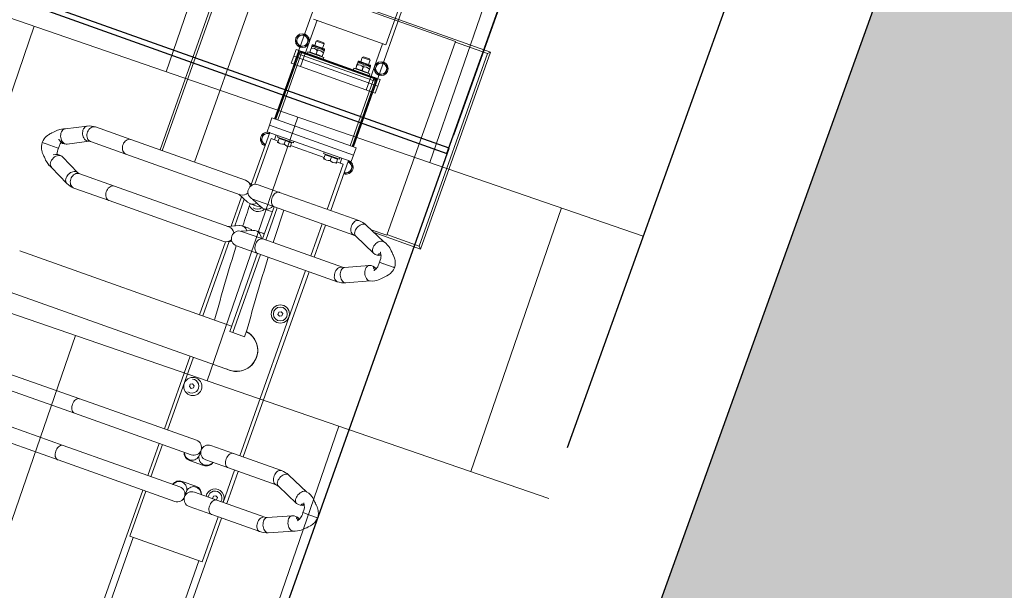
# Model space of a CAD drawing. Header units: metres. Extents: x 134157 to 138734, y 451157 to 455772.
# Tile 162 of 196: x 136408.484 to 136409.897, y 453389.898 to 453390.716. Entities that reach past the tile are written whole.
import ezdxf
from ezdxf import colors
from ezdxf.entities.mleader import LeaderData, LeaderLine
from ezdxf.math import Vec2, Vec3

# ---------------------------------------------------------------- set-up
doc = ezdxf.new("R2010")
doc.units = ezdxf.units.M
doc.linetypes.add('TR18X20__G2', pattern=[2.6, 1, -0.4, 0, -0.4, 0, -0.4, 0, -0.4])
doc.layers.add('-DR-alg-hulplijnen', color=210, linetype='Continuous', plot=False)
doc.layers.add('-DR-alg-hulplijnen aandachtspunten', color=210, linetype='Continuous', plot=False)
doc.layers.add('-DR-alg-hulplijnen kantverharding asflast nieuwe fietsstraat', color=7, linetype='Continuous', true_color=0xff9429, plot=False)
doc.layers.add('-DR-nw-gr-arc-gras', color=7, linetype='Continuous', true_color=0xb5d5a4)
for name, color, linetype in [('-DR-nw-inr-fietsparkeren Tulip Traverse', 2, 'Continuous'), ('-DR-nw-maatvoering', 3, 'Continuous'), ('-DR-nw-vh-band 18-20x25', 2, 'TR18X20__G2'), ('-DR-nw-vh-kantverharding', 3, 'Continuous'), ('VELOPA-FIG15', 1, 'Continuous'), ('VELOPA-FIG25', 1, 'Continuous')]:
    doc.layers.add(name, color=color, linetype=linetype)
for name, color, linetype, lineweight, true_color in [('-DR-nw-vh-arc-asfalt fietsstraat rood', 7, 'Continuous', 9, 0xdfbfc7), ('-DR-nw-vh-arc-sbs df Drainflow', 7, 'Continuous', 9, 0xb9747c), ('-DR-nw-vh-arc-sbs kf bruinrood rabat halfsteens', 7, 'Continuous', 9, 0xb88485)]:
    doc.layers.add(name, color=color, linetype=linetype, lineweight=lineweight, true_color=true_color)
doc.layers.add('-DR-nw-vh-arc-tegels 300x300x45', color=253, linetype='Continuous', lineweight=9)
doc.styles.add('2-5TXT', font='arial.ttf')
doc.styles.add('CE', font='txt', dxfattribs={"height": 1.8})
doc.styles.add('Drong', font='txt', dxfattribs={"height": 1.8})
doc.dimstyles.new('Drong', dxfattribs={"dimtxt": 1.8, "dimasz": 2.5, "dimexe": 0, "dimexo": 0, "dimgap": 0.9, "dimtad": 1, "dimzin": 0, "dimdsep": 46, "dimtxsty": 'Drong', "dimblk": 'dimblk-wit', "dimcen": 0, "dimse1": 1, "dimse2": 1, "dimclrd": 256, "dimclre": 1, "dimclrt": 7, "dimadec": 0, "dimazin": 0, "dimtfac": 1, "dimtmove": 0, "dimatfit": 3, "dimfxl": 1, "dimtolj": 1, "dimtzin": 0, "dimarcsym": 0})
doc.dimstyles.new('VELOPA-drukwerk', dxfattribs={"dimscale": 0, "dimtxt": 2.5, "dimasz": 2, "dimexe": 1, "dimexo": 1, "dimgap": 1, "dimtad": 1, "dimdec": 0, "dimdsep": 46, "dimtxsty": '2-5TXT', "dimcen": 8, "dimadec": 1, "dimazin": 0, "dimtfac": 1, "dimtdec": 0, "dimtmove": 0, "dimatfit": 3, "dimfxl": 1, "dimtolj": 1, "dimtzin": 0, "dimarcsym": 0})

# ---------------------------------------------------------------- blocks, each defined once
blk = doc.blocks.new('*D2307')
at = {"layer": '-DR-alg-hulplijnen', "color": 0, "lineweight": -2, "ltscale": 4, "transparency": 16777216}
for p, q in [((129.3, -10), (-313.6, -10)), ((-292.9, -51.4), (-292.9, -3593.6)), ((129.3, -3635), (-313.6, -3635))]:
    blk.add_line(p, q, dxfattribs=at)
at = {"layer": '-DR-alg-hulplijnen', "color": 0, "ltscale": 4, "transparency": 16777216}
for points in [[(-299.8, -51.4), (-285.9, -51.4), (-292.9, -10)], [(-299.8, -3593.6), (-285.9, -3593.6), (-292.9, -3635)]]:
    blk.add_solid(points, dxfattribs=at)
at = {"layer": 'Defpoints', "color": 0, "ltscale": 4, "transparency": 16777216}
for p in [(150, -10), (-292.9, -3635), (150, -3635)]:
    blk.add_point(p, dxfattribs=at)
at = {"layer": '-DR-alg-hulplijnen', "color": 0, "ltscale": 4, "transparency": 16777216, "insert": (-340, -1822.5), "char_height": 51.79, "attachment_point": 5, "rotation": 90, "style": '2-5TXT'}
blk.add_mtext('\\A1;3625', dxfattribs=at)
blk = doc.blocks.new('Tulip Traverse')
at = {"layer": 'VELOPA-FIG15', "color": 252, "linetype": 'Continuous', "lineweight": 9}
for p, q in [((-55, 59.3), (-55, 60)), ((-55, 58), (-55, 59.3)), ((-55, 55), (-55, 58)), ((55, 64), (55, -64)), ((-73.5, 44.4), (-73.5, 25.6)), ((-60, 55), (-59.3, 55)), ((-59.3, 55), (-58, 55)), ((-55, 55), (-58, 55)), ((-55, -55), (-55, 55)), ((-55, 55), (44, 55)), ((72.5, 50), (65, 50)), ((822.5, 50), (677.5, 50)), ((-73.5, -25.6), (-73.5, -44.4)), ((-60, -55), (-59.3, -55)), ((-59.3, -55), (-58, -55)), ((-58, -55), (-55, -55)), ((44, -55), (-55, -55)), ((-55, -55), (-55, -58)), ((72.5, -50), (65, -50)), ((822.5, -50), (677.5, -50)), ((-55, -58), (-55, -59.3)), ((-55, -60), (-55, -59.3))]:
    blk.add_line(p, q, dxfattribs=at)
at = {"layer": 'VELOPA-FIG15', "color": 252, "linetype": 'Continuous', "lineweight": 9, "flags": 128}
for points in [[(538.7, 121.5), (538.4, 120.9), (537.6, 119.9), (536.5, 119.2), (535.2, 118.6), (533.6, 118.3), (531.9, 118.2), (530.1, 118.4), (528.2, 118.8), (526.3, 119.4), (524.5, 120.2), (522.9, 121.3), (521.4, 122.4), (520.2, 123.7), (519.2, 125.1), (518.6, 126.4), (518.2, 127.8), (518.2, 129.1), (518.6, 130.3)], [(586.3, 121.5), (586.6, 120.9), (587.4, 119.9), (588.5, 119.2), (589.8, 118.6), (591.4, 118.3), (593.1, 118.2), (594.9, 118.4), (596.8, 118.8), (598.7, 119.4), (600.5, 120.2), (602.1, 121.3), (603.6, 122.4), (604.8, 123.7), (605.8, 125.1), (606.4, 126.4), (606.8, 127.8), (606.8, 129.1), (606.4, 130.3)], [(163.7, 106), (163.4, 105.5), (162.6, 104.5), (161.5, 103.7), (160.2, 103.1), (158.6, 102.8), (156.9, 102.7), (155.1, 102.8), (153.2, 103.2), (151.3, 103.8), (149.5, 104.7), (147.9, 105.7), (146.4, 106.9), (145.2, 108.2), (144.2, 109.6), (143.6, 111), (143.2, 112.4), (143.2, 113.7), (143.6, 114.9), (143.6, 115)], [(211.3, 106), (211.6, 105.5), (212.4, 104.5), (213.5, 103.7), (214.8, 103.1), (216.4, 102.8), (218.1, 102.7), (219.9, 102.8), (221.8, 103.2), (223.7, 103.8), (225.5, 104.7), (227.1, 105.7), (228.6, 106.9), (229.8, 108.2), (230.8, 109.6), (231.4, 111), (231.8, 112.4), (231.8, 113.7), (231.4, 114.9), (231.4, 115)], [(538, 118.1), (537.8, 116.8), (537.3, 115.5), (536.4, 114.4), (535.3, 113.3), (533.9, 112.4), (532.2, 111.7), (530.4, 111.2), (528.5, 110.9), (526.5, 110.9), (524.6, 111), (522.7, 111.4), (520.9, 112.1), (519.4, 112.9), (518.1, 113.8), (517.1, 115), (516.4, 116.2), (516, 117.4), (516, 118.1)], [(587, 118.1), (587.2, 116.8), (587.7, 115.5), (588.6, 114.4), (589.7, 113.3), (591.1, 112.4), (592.8, 111.7), (594.6, 111.2), (596.5, 110.9), (598.5, 110.9), (600.4, 111), (602.3, 111.4), (604.1, 112.1), (605.6, 112.9), (606.9, 113.8), (607.9, 115), (608.6, 116.2), (609, 117.4), (609, 118.1)], [(163, 102.9), (162.8, 101.6), (162.3, 100.3), (161.4, 99.1), (160.3, 98), (158.9, 97.1), (157.2, 96.4), (155.4, 95.8), (153.5, 95.5), (151.5, 95.5), (149.6, 95.7), (147.7, 96.1), (145.9, 96.7), (144.4, 97.5), (143.1, 98.5), (142.1, 99.7), (141.4, 100.9), (141, 102.2), (141, 102.9)], [(212, 102.9), (212.2, 101.6), (212.7, 100.3), (213.6, 99.1), (214.7, 98), (216.1, 97.1), (217.8, 96.4), (219.6, 95.8), (221.5, 95.5), (223.5, 95.5), (225.4, 95.7), (227.3, 96.1), (229.1, 96.7), (230.6, 97.5), (231.9, 98.5), (232.9, 99.7), (233.6, 100.9), (234, 102.2), (234, 102.9)], [(538, 45.1), (537.8, 43.9), (537.3, 42.6), (536.4, 41.4), (535.3, 40.4), (533.9, 39.5), (532.2, 38.8), (530.4, 38.3), (528.5, 38), (526.5, 37.9), (524.6, 38.1), (522.7, 38.5), (520.9, 39.1), (519.4, 39.9), (518.1, 40.9), (517.1, 42), (516.4, 43.2), (516, 44.5), (516, 45.1)], [(587, 45.1), (587.2, 43.9), (587.7, 42.6), (588.6, 41.4), (589.7, 40.4), (591.1, 39.5), (592.8, 38.8), (594.6, 38.3), (596.5, 38), (598.5, 37.9), (600.4, 38.1), (602.3, 38.5), (604.1, 39.1), (605.6, 39.9), (606.9, 40.9), (607.9, 42), (608.6, 43.2), (609, 44.5), (609, 45.1)], [(163, -18.1), (162.8, -19.4), (162.3, -20.7), (161.4, -21.9), (160.3, -23), (158.9, -23.9), (157.2, -24.6), (155.4, -25.2), (153.5, -25.5), (151.5, -25.5), (149.6, -25.3), (147.7, -24.9), (145.9, -24.3), (144.4, -23.5), (143.1, -22.5), (142.1, -21.3), (141.4, -20.1), (141, -18.8), (141, -18.1)], [(212, -18.1), (212.2, -19.4), (212.7, -20.7), (213.6, -21.9), (214.7, -23), (216.1, -23.9), (217.8, -24.6), (219.6, -25.2), (221.5, -25.5), (223.5, -25.5), (225.4, -25.3), (227.3, -24.9), (229.1, -24.3), (230.6, -23.5), (231.9, -22.5), (232.9, -21.3), (233.6, -20.1), (234, -18.8), (234, -18.1)], [(538, -189), (537.8, -190.3), (537.3, -191.6), (536.4, -192.7), (535.3, -193.8), (533.9, -194.7), (532.2, -195.4), (530.4, -196), (528.5, -196.3), (526.5, -196.3), (524.6, -196.1), (522.7, -195.7), (520.9, -195.1), (519.4, -194.3), (518.1, -193.3), (517.1, -192.2), (516.4, -190.9), (516, -189.6), (516, -189)], [(587, -189), (587.2, -190.3), (587.7, -191.6), (588.6, -192.7), (589.7, -193.8), (591.1, -194.7), (592.8, -195.4), (594.6, -196), (596.5, -196.3), (598.5, -196.3), (600.4, -196.1), (602.3, -195.7), (604.1, -195.1), (605.6, -194.3), (606.9, -193.3), (607.9, -192.2), (608.6, -190.9), (609, -189.6), (609, -189)], [(163, -244.2), (162.8, -245.7), (162.3, -247.1), (161.4, -248.5), (160.3, -249.7), (158.9, -250.7), (157.2, -251.6), (155.4, -252.1), (153.5, -252.5), (151.5, -252.5), (149.6, -252.3), (147.7, -251.9), (145.9, -251.2), (144.4, -250.2), (143.1, -249.1), (142.1, -247.8), (141.4, -246.4), (141, -244.9), (141, -244.2)], [(212, -244.2), (212.2, -245.7), (212.7, -247.1), (213.6, -248.5), (214.7, -249.7), (216.1, -250.7), (217.8, -251.6), (219.6, -252.1), (221.5, -252.5), (223.5, -252.5), (225.4, -252.3), (227.3, -251.9), (229.1, -251.2), (230.6, -250.2), (231.9, -249.1), (232.9, -247.8), (233.6, -246.4), (234, -244.9), (234, -244.2)], [(163, -298.2), (162.8, -299.7), (162.3, -301.2), (161.4, -302.5), (160.3, -303.7), (158.9, -304.8), (157.2, -305.6), (155.4, -306.2), (153.5, -306.5), (151.5, -306.6), (149.6, -306.4), (147.7, -305.9), (145.9, -305.2), (144.4, -304.3), (143.1, -303.1), (142.1, -301.8), (141.4, -300.4), (141, -299), (141, -298.2)], [(164.1, -302.7), (163.9, -304.2), (163.4, -305.8), (162.6, -307.3), (161.5, -308.7), (160.2, -310.1), (158.6, -311.2), (156.9, -312.2), (155.1, -312.9), (153.2, -313.4), (151.3, -313.6), (149.5, -313.5), (147.9, -313.1), (146.4, -312.5), (145.2, -311.6), (144.2, -310.6), (143.8, -309.9)], [(163.5, -300), (163.9, -301.2), (164.1, -302.7)], [(211.5, -300), (211.1, -301.2), (210.9, -302.7)], [(210.9, -302.7), (211.1, -304.2), (211.6, -305.8), (212.4, -307.3), (213.5, -308.7), (214.8, -310.1), (216.4, -311.2), (218.1, -312.2), (219.9, -312.9), (221.8, -313.4), (223.7, -313.6), (225.5, -313.5), (227.1, -313.1), (228.6, -312.5), (229.8, -311.6), (230.8, -310.6), (231.2, -309.9)], [(212, -298.2), (212.2, -299.7), (212.7, -301.2), (213.6, -302.5), (214.7, -303.7), (216.1, -304.8), (217.8, -305.6), (219.6, -306.2), (221.5, -306.5), (223.5, -306.6), (225.4, -306.4), (227.3, -305.9), (229.1, -305.2), (230.6, -304.3), (231.9, -303.1), (232.9, -301.8), (233.6, -300.4), (234, -299), (234, -298.2)]]:
    blk.add_lwpolyline(points, dxfattribs=at)
at = {"layer": 'VELOPA-FIG25', "color": 252, "linetype": 'Continuous', "lineweight": 9}
for p, q in [((-150, 200), (-150, -200)), ((-146.5, 196.5), (-150, 200)), ((150, 200), (-150, 200)), ((146.5, 196.5), (150, 200)), ((150, 129.3), (150, 200)), ((-146.5, 196.5), (-146.5, 147.5)), ((146.5, 196.5), (-146.5, 196.5)), ((146.5, 147.5), (146.5, 196.5)), ((562.5, 188.4), (562.5, 190)), ((562.5, 188), (562.5, 188.4)), ((562.5, 174), (562.5, 188)), ((187.5, 172), (187.5, 173.7)), ((187.5, 171.6), (187.5, 172)), ((187.5, 157.2), (187.5, 171.6)), ((562.5, 174), (562.5, 173.7)), ((562.5, 173.7), (562.5, 167.5)), ((187.5, 157.2), (187.5, 156.9)), ((187.5, 156.9), (187.5, 150.7)), ((532.8, 163), (518.6, 130.3)), ((606.4, 130.3), (592.2, 163)), ((-147.5, 147.5), (-147.5, -147.5)), ((147.5, 147.5), (-147.5, 147.5)), ((157.9, 147), (143.6, 115)), ((147.5, 123.7), (147.5, 147.5)), ((231.4, 115), (217.1, 147)), ((538.7, 121.5), (553.1, 154.4)), ((571.9, 154.4), (586.3, 121.5)), ((163.7, 106), (178, 138.2)), ((197, 138.2), (211.3, 106)), ((516, 118.1), (516, 45.1)), ((538, 45.1), (538, 118.1)), ((587, 118.1), (587, 45.1)), ((609, 45.1), (609, 118.1)), ((141, 102.9), (141, -18.1)), ((163, -18.1), (163, 102.9)), ((212, 102.9), (212, -18.1)), ((234, -18.1), (234, 102.9)), ((-70.4, 68), (-79.6, 68)), ((-55, 60), (44, 60)), ((44, 59.3), (-55, 59.3)), ((-55, 58), (44, 58)), ((44, 64), (44, -64)), ((55, 64), (44, 64)), ((65, 64), (55, 64)), ((65, 64), (65, -64)), ((141, 60), (65, 60)), ((79.6, 68), (70.4, 68)), ((212, 60), (163, 60)), ((516, 60), (234, 60)), ((587, 60), (538, 60)), ((891, 60), (609, 60)), ((-79.6, 52), (-70.4, 52)), ((-74.5, 43.4), (-74.5, 26.6)), ((-72.5, 44.4), (-73.5, 44.4)), ((-71.8, 44.5), (-72.4, 44.5)), ((-71.8, 44.5), (-63.2, 44.5)), ((-62.6, 44.5), (-63.2, 44.5)), ((-60, 47), (-62.5, 47)), ((-62.5, 23), (-62.5, 47)), ((-62.5, 44.5), (-62.5, 44.5)), ((-60, -55), (-60, 55)), ((-59.3, 55), (-59.3, -55)), ((-58, 55), (-58, -55)), ((67.5, 47), (65, 47)), ((67.5, 47), (67.5, 23)), ((68.2, 44.5), (67.5, 44.5)), ((68.2, 44.5), (73.5, 44.5)), ((68.2, 39.7), (68.2, 44.5)), ((141, 54.7), (72.5, 54.7)), ((72.5, 54.7), (72.5, 44.5)), ((73.5, 44.5), (75, 44.5)), ((75, 44.5), (75, 44.5)), ((212, 54.7), (163, 54.7)), ((516, 54.7), (234, 54.7)), ((301.5, 41.5), (303.3, 44.5)), ((303.3, 44.5), (306.7, 44.5)), ((306.7, 44.5), (308.5, 41.5)), ((516, 45.1), (516, 10.8)), ((587, 54.7), (538, 54.7)), ((538, 10.8), (538, 45.1)), ((581.5, 41.5), (583.3, 44.5)), ((583.3, 44.5), (586.7, 44.5)), ((586.7, 44.5), (587, 44)), ((587, 45.1), (587, 10.8)), ((677.5, 54.7), (609, 54.7)), ((609, 10.8), (609, 45.1)), ((677.5, -55.3), (677.5, 54.7)), ((-81.2, 41), (-82.5, 39.7)), ((-82.5, 39.7), (-82.5, 35)), ((-82.5, 35), (-82.5, 30.2)), ((-82.5, 30.2), (-81.2, 29)), ((-74.5, 41), (-81.2, 41)), ((-81.2, 41), (-81.2, 35)), ((-81.2, 35), (-81.2, 29)), ((-81.2, 29), (-74.5, 29)), ((-71.8, 35), (-63.2, 35)), ((-62.5, 41), (-63, 41)), ((-63, 29), (-62.5, 29)), ((68.2, 35), (68.2, 39.7)), ((68.2, 35), (73.5, 35)), ((68.2, 30.2), (68.2, 35)), ((68.2, 25.5), (68.2, 30.2)), ((303.3, 38.5), (301.5, 41.5)), ((306.7, 38.5), (303.3, 38.5)), ((308.5, 41.5), (306.7, 38.5)), ((583.3, 38.5), (581.5, 41.5)), ((586.7, 38.5), (583.3, 38.5)), ((587, 39), (586.7, 38.5)), ((-73.5, 25.6), (-72.5, 25.6)), ((-72.5, 25.5), (-72.5, 25.5)), ((-72.4, 25.5), (-71.8, 25.5)), ((-63.2, 25.5), (-71.8, 25.5)), ((-63.2, 25.5), (-62.6, 25.5)), ((-62.5, 23), (-60, 23)), ((65, 23), (67.5, 23)), ((67.5, 25.5), (68.2, 25.5)), ((68.2, 25.5), (73.5, 25.5)), ((72.5, 25.5), (72.5, -25.5)), ((73.5, 25.5), (75, 25.5)), ((343, 4.2), (353, 4.2)), ((353, -13.7), (353, 4.2)), ((522.7, 0.6), (522.7, -1.1)), ((546.6, -10.8), (546.6, 10.2)), ((578.4, 10.2), (578.4, -10.8)), ((602.3, -1.1), (602.3, 0.6)), ((163, -13.7), (212, -13.7)), ((234, -13.7), (353, -13.7)), ((353, -13.7), (353, -18.6)), ((405.2, -341.2), (405.2, -0.1)), ((516, -11.3), (516, -189)), ((527, -0.3), (534.5, -0.3)), ((534.7, -0.3), (534.5, -0.3)), ((538, -189), (538, -11.3)), ((587, -11.3), (587, -189)), ((590.5, -0.3), (590.3, -0.3)), ((590.5, -0.3), (598, -0.3)), ((609, -189), (609, -11.3)), ((-74.5, -26.6), (-74.5, -43.4)), ((-72.5, -25.6), (-73.5, -25.6)), ((-71.8, -25.5), (-72.4, -25.5)), ((-71.8, -25.5), (-63.2, -25.5)), ((-62.6, -25.5), (-63.2, -25.5)), ((-60, -23), (-62.5, -23)), ((-62.5, -47), (-62.5, -23)), ((-62.5, -25.5), (-62.5, -25.5)), ((67.5, -23), (65, -23)), ((67.5, -23), (67.5, -47)), ((68.2, -25.5), (67.5, -25.5)), ((68.2, -25.5), (73.5, -25.5)), ((68.2, -30.2), (68.2, -25.5)), ((73.5, -25.5), (75, -25.5)), ((75, -25.5), (75, -25.5)), ((141, -18.1), (141, -50.6)), ((163, -50.6), (163, -18.1)), ((163, -18.6), (212, -18.6)), ((170.7, -31.3), (170.7, -21.2)), ((204.3, -21.2), (204.3, -31.3)), ((212, -18.1), (212, -50.6)), ((234, -50.6), (234, -18.1)), ((234, -18.6), (353, -18.6)), ((344.8, -18.6), (344.8, -341.1)), ((-81.2, -29), (-82.5, -30.2)), ((-82.5, -30.2), (-82.5, -35)), ((-82.5, -35), (-82.5, -39.8)), ((-82.5, -39.8), (-81.2, -41)), ((-74.5, -29), (-81.2, -29)), ((-81.2, -29), (-81.2, -35)), ((-81.2, -35), (-81.2, -41)), ((-81.2, -41), (-74.5, -41)), ((-71.8, -35), (-63.2, -35)), ((-62.5, -29), (-63, -29)), ((-63, -41), (-62.5, -41)), ((68.2, -35), (68.2, -30.2)), ((68.2, -35), (73.5, -35)), ((68.2, -39.8), (68.2, -35)), ((68.2, -44.5), (68.2, -39.8)), ((163, -51.2), (169.8, -35.5)), ((170.7, -52.2), (170.7, -42.1)), ((204.3, -42.1), (204.3, -52.2)), ((205.2, -35.5), (212, -51.2)), ((441.5, -43.5), (443.3, -40.5)), ((443.3, -40.5), (446.7, -40.5)), ((446.7, -40.5), (448.5, -43.5)), ((-70.4, -52), (-79.6, -52)), ((-73.5, -44.4), (-72.5, -44.4)), ((-72.5, -44.5), (-72.5, -44.5)), ((-72.4, -44.5), (-71.8, -44.5)), ((-63.2, -44.5), (-71.8, -44.5)), ((-63.2, -44.5), (-62.6, -44.5)), ((-62.5, -47), (-60, -47)), ((65, -47), (67.5, -47)), ((67.5, -44.5), (68.2, -44.5)), ((68.2, -44.5), (73.5, -44.5)), ((72.5, -44.5), (72.5, -55.3)), ((72.5, -55.3), (142, -55.3)), ((73.5, -44.5), (75, -44.5)), ((163, -72.1), (169.8, -56.4)), ((205.2, -56.4), (212, -72.1)), ((344.8, -44.5), (343, -44.5)), ((405.2, -55.3), (516, -55.3)), ((443.3, -46.5), (441.5, -43.5)), ((446.7, -46.5), (443.3, -46.5)), ((448.5, -43.5), (446.7, -46.5)), ((538, -55.3), (587, -55.3)), ((609, -55.3), (677.5, -55.3)), ((-79.6, -68), (-70.4, -68)), ((-55, -58), (44, -58)), ((-55, -59.3), (44, -59.3)), ((-55, -60), (44, -60)), ((55, -64), (44, -64)), ((65, -64), (55, -64)), ((144, -60), (65, -60)), ((70.4, -68), (79.6, -68)), ((141, -69.9), (141, -244.2)), ((144.8, -58.9), (141.9, -65.6)), ((163, -244.2), (163, -69.9)), ((209.9, -67.3), (165.1, -67.3)), ((207.8, -62.4), (167.2, -62.4)), ((212, -69.9), (212, -244.2)), ((233.1, -65.6), (230.2, -58.9)), ((344.8, -62.4), (231.7, -62.4)), ((344.8, -67.3), (233.7, -67.3)), ((234, -244.2), (234, -69.9)), ((516, -60), (405.2, -60)), ((587, -60), (538, -60)), ((894, -60), (609, -60)), ((-147.5, -147.5), (141, -147.5)), ((-146.5, -196.5), (141, -196.5)), ((516, -189), (516, -296.7)), ((538, -296.7), (538, -189)), ((587, -189), (587, -296.7)), ((609, -296.7), (609, -189)), ((-150, -200), (141, -200)), ((141, -244.2), (141, -298.2)), ((163, -298.2), (163, -244.2)), ((212, -244.2), (212, -298.2)), ((234, -298.2), (234, -244.2)), ((143.8, -309.9), (158.2, -338.2)), ((177.8, -328.3), (163.5, -300)), ((211.5, -300), (197.2, -328.3)), ((216.8, -338.2), (231.2, -309.9)), ((178.1, -329), (177.9, -328.4)), ((187.5, -339.9), (187.5, -337.9)), ((197.1, -328.4), (196.9, -329.1)), ((187.5, -339.9), (187.5, -340.3)), ((187.5, -356.6), (187.5, -340.3)), ((187.5, -357), (187.5, -356.6)), ((187.5, -363), (187.5, -357))]:
    blk.add_line(p, q, dxfattribs=at)
at = {"layer": 'VELOPA-FIG25', "color": 252, "linetype": 'Continuous', "lineweight": 9, "flags": 128}
for points in [[(562.5, 190), (559.1, 189.5), (556.3, 188.7), (553.8, 187.6), (552.1, 186.7), (551, 186.1), (550.5, 185.7), (549.7, 185.2), (548.1, 183.9), (546.5, 182.3), (545.9, 181.5), (545.2, 180.9), (543.9, 179.8), (542.5, 178.5), (540.2, 176.1), (538, 173.6), (536.6, 171.5), (535.1, 169), (533.7, 166), (532.6, 162.3)], [(592.4, 162.3), (591.3, 166), (589.9, 169), (588.4, 171.5), (587, 173.6), (584.1, 176.9), (582.5, 178.5), (581.1, 179.8), (580.4, 180.4), (579.8, 180.9), (579.1, 181.5), (578.5, 182.3), (576.9, 183.9), (575.3, 185.2), (574.2, 186), (573.5, 186.4), (572.4, 187), (570.8, 187.8), (568.7, 188.7), (565.9, 189.5), (562.5, 190)], [(187.5, 173.7), (184.2, 173.2), (181.6, 172.5), (179.7, 171.7), (177.6, 170.8), (176.1, 169.9), (174.7, 168.9), (172.8, 167.3), (171.1, 165.5), (170.4, 164.7), (169.7, 164.2), (168.2, 162.9), (166.5, 161.2), (163.2, 157.6), (161.8, 155.7), (160.3, 153.2), (158.8, 150.1), (157.6, 146.2)], [(217.4, 146.2), (216.2, 150.1), (214.7, 153.2), (213.2, 155.7), (211.8, 157.6), (208.5, 161.2), (206.8, 162.9), (205.3, 164.2), (204.6, 164.7), (203.9, 165.5), (202.2, 167.3), (200.3, 168.9), (198.9, 169.9), (197.4, 170.8), (195.3, 171.7), (193.4, 172.5), (190.8, 173.2), (187.5, 173.7)], [(532.7, 162.3), (532.6, 161.4), (532.8, 159.9), (533.3, 158.4), (534.3, 156.9), (535.6, 155.5), (537.2, 154.2), (539, 153.1), (541, 152.2), (543, 151.6), (545, 151.2), (547, 151.1), (548.8, 151.4), (550.4, 151.9), (551.7, 152.6), (552.7, 153.6), (553.1, 154.5)], [(551.7, 165.8), (552.2, 164.9), (552.7, 163.8), (553, 162.7), (553, 162), (552.9, 161.5), (552.6, 161.3), (552.1, 161.4), (551.5, 161.9), (551, 162.6), (550.8, 163.7), (550.7, 164.7), (550.7, 165.2)], [(562.5, 167.4), (565.1, 167.6), (567.4, 167.4), (569.3, 167.1), (570.8, 166.7), (573.1, 165.9), (575, 164.8), (575.7, 164.2), (576.1, 163.9), (576.2, 163.8), (576.2, 163.9)], [(592.3, 162.3), (592.5, 161.4), (592.3, 159.9), (591.7, 158.4), (590.7, 156.9), (589.4, 155.5), (587.8, 154.2), (586, 153.1), (584, 152.2), (582, 151.6), (580, 151.2), (578, 151.1), (576.2, 151.4), (574.6, 151.9), (573.3, 152.6), (572.3, 153.6), (571.9, 154.5)], [(572, 162.2), (572.1, 161.6), (572.3, 161.4), (572.8, 161.4), (573.4, 161.7), (574, 162.5), (574.2, 163.6), (574.3, 164.7), (574.3, 165.2)], [(157.7, 146.2), (157.6, 145.2), (157.8, 143.7), (158.3, 142.2), (159.3, 140.7), (160.6, 139.3), (162.2, 137.9), (164, 136.8), (166, 135.9), (168, 135.3), (170, 134.9), (172, 134.9), (173.8, 135.1), (175.4, 135.7), (176.7, 136.5), (177.7, 137.5), (178, 138.3)], [(173.5, 147), (173.5, 147), (173.6, 147.1), (174, 147.4), (174.7, 147.9), (175.6, 148.5), (176.8, 149.1), (178.2, 149.7), (179.8, 150.1), (181.8, 150.5), (184.4, 150.8), (187.5, 150.7)], [(177, 149.2), (177.2, 148.8), (177.7, 147.7), (178, 146.6), (178, 145.8), (177.9, 145.3), (177.6, 145.1), (177.1, 145.2), (176.5, 145.6), (176, 146.3), (175.8, 147.3), (175.7, 148.4), (175.7, 148.5)], [(187.5, 150.7), (190.1, 150.8), (192.4, 150.6), (194.3, 150.4), (195.8, 150), (198.1, 149.2), (200, 148.1), (200.7, 147.6), (201.1, 147.3), (201.3, 147.2), (201.3, 147.2)], [(197, 146), (197.1, 145.4), (197.3, 145.1), (197.8, 145.1), (198.4, 145.4), (199, 146.2), (199.2, 147.3), (199.3, 148.4), (199.3, 148.5)], [(217.3, 146.2), (217.5, 145.2), (217.3, 143.7), (216.7, 142.2), (215.7, 140.7), (214.4, 139.3), (212.8, 137.9), (211, 136.8), (209, 135.9), (207, 135.3), (205, 134.9), (203, 134.9), (201.2, 135.1), (199.6, 135.7), (198.3, 136.5), (197.3, 137.5), (197, 138.3)], [(-79.6, 68), (-80.6, 66.3), (-81.6, 64.5), (-83.1, 61.9), (-84.2, 60)], [(-84.2, 60), (-83.3, 58.3), (-82.2, 56.5), (-80.7, 53.9), (-79.6, 52)], [(-65.8, 60), (-66.7, 61.7), (-67.8, 63.5), (-69.3, 66.1), (-70.4, 68)], [(-70.4, 52), (-69.4, 53.7), (-68.4, 55.5), (-66.9, 58.1), (-65.8, 60)], [(70.4, 68), (69.4, 66.3), (68.4, 64.5), (66.9, 61.9), (65.8, 60)], [(84.2, 60), (83.3, 61.7), (82.2, 63.5), (80.7, 66.1), (79.6, 68)], [(-71.8, 44.5), (-72.4, 41.3), (-72.4, 41)], [(-62.6, 41), (-62.6, 41.5), (-63.2, 44.5)], [(-72.4, 29), (-72.4, 28.5), (-71.8, 25.5)], [(-63.2, 25.5), (-62.6, 28.7), (-62.6, 29)], [(-71.8, -25.5), (-72.4, -28.7), (-72.4, -29)], [(-62.6, -29), (-62.6, -28.5), (-63.2, -25.5)], [(170.6, -21.2), (170.7, -21.1), (170.2, -18.6)], [(204.4, -21.2), (204.3, -21.1), (204.8, -18.6)], [(-72.4, -41), (-72.4, -41.5), (-71.8, -44.5)], [(-63.2, -44.5), (-62.6, -41.3), (-62.6, -41)], [(169.1, -37), (170.1, -38.6), (170.6, -42.1)], [(205.9, -37), (204.9, -38.6), (204.4, -42.1)], [(-79.6, -52), (-80.6, -53.7), (-81.6, -55.5), (-83.1, -58.1), (-84.2, -60)], [(-65.8, -60), (-66.7, -58.3), (-67.8, -56.5), (-69.3, -53.9), (-70.4, -52)], [(-84.2, -60), (-83.3, -61.7), (-82.2, -63.5), (-80.7, -66.1), (-79.6, -68)], [(-70.4, -68), (-69.4, -66.3), (-68.4, -64.5), (-66.9, -61.9), (-65.8, -60)], [(65.8, -60), (66.7, -61.7), (67.8, -63.5), (69.3, -66.1), (70.4, -68)], [(79.6, -68), (80.6, -66.3), (81.6, -64.5), (83.1, -61.9), (84.2, -60)], [(144.1, -60.4), (143.9, -59.5), (143.7, -57.8)], [(158.1, -338), (158.8, -340.4), (160.2, -343.1), (161.5, -345.1), (162.6, -346.5), (163.6, -347.8), (165, -349.4), (166.7, -351), (168.5, -352.6), (170, -354.2), (171.3, -355.6), (172.5, -356.8), (173.4, -357.5), (174.3, -358.2), (175.6, -359.1), (177.5, -360.2), (179.4, -361), (181.6, -361.8), (184.4, -362.5), (187.5, -363)], [(158.2, -338.2), (158.3, -338.5), (159.3, -339.8), (160.6, -340.8), (162.2, -341.5), (164, -341.9), (166, -341.9), (168, -341.6), (170, -341), (172, -340.2), (173.8, -339), (175.4, -337.6), (176.7, -336.1), (177.7, -334.4), (178.3, -332.7), (178.5, -331.1)], [(178.5, -331.1), (178.3, -329.5), (177.8, -328.3)], [(187.5, -363), (190.4, -362.6), (193, -361.9), (195.1, -361.2), (196.9, -360.4), (198.8, -359.4), (200.2, -358.6), (201.2, -357.9), (203.6, -355.8), (205.4, -353.8), (206.2, -352.9), (207.2, -352), (208.4, -351), (209.7, -349.7), (211.4, -347.8), (213.5, -345.1), (215, -342.8), (216.3, -340.1), (217, -338)], [(196.6, -331.1), (196.8, -329.5), (197.2, -328.3)], [(216.8, -338.2), (216.7, -338.5), (215.7, -339.8), (214.4, -340.8), (212.8, -341.5), (211, -341.9), (209, -341.9), (207, -341.6), (205, -341), (203, -340.2), (201.2, -339), (199.6, -337.6), (198.3, -336.1), (197.3, -334.4), (196.8, -332.7), (196.6, -331.1)], [(176.9, -339.6), (176.6, -340.1), (176, -341.1), (175.8, -341.8), (175.7, -342), (175.7, -341.8), (175.8, -341.3), (175.8, -340.6)]]:
    blk.add_lwpolyline(points, dxfattribs=at)
at = {"layer": 'VELOPA-FIG25', "color": 252, "linetype": 'Continuous', "lineweight": 9}
for centre, radius in [((-75, 60), 10), ((-75, 60), 7.99), ((305, 41.5), 13), ((305, 41.5), 10), ((445, -42), 13), ((-75, -60), 10), ((-75, -60), 7.99)]:
    blk.add_circle(centre, radius, dxfattribs=at)
for centre, radius, start, end in [((560, 149.1), 18.5, 82.1098, 127.3763), ((541.7, 159), 12.3, 338.4965, 33.8595), ((581.6, 158.8), 10.6, 147.1944, 204.338), ((579.5, 161.4), 7.59, 145.2636, 174.2273), ((166.8, 142.9), 12.2, 337.8623, 31.5529), ((206.5, 142.7), 10.6, 146.3903, 204.8393), ((203.7, 145.5), 6.81, 146.8818, 175.2477), ((546.4, 118), 30.4, 156.2888, 179.9028), ((578.5, 118), 30.5, 0.1365, 23.6714), ((170.6, 102.9), 29.6, 155.7861, 179.8928), ((204.3, 102.8), 29.7, 0.1514, 24.1697), ((546.4, 118), 8.35, 155.776, 179.712), ((578.5, 118), 8.54, 0.5484, 23.9635), ((170.6, 102.9), 7.55, 155.1668, 179.6512), ((204.3, 102.8), 7.74, 0.6543, 24.5277), ((-55, 55), 5, 90, 180), ((-55, 55), 4.33, 90, 180), ((-55, 55), 3, 90, 180), ((75, 60), 10, 0, 180), ((75, 60), 7.99, 0, 180), ((-73.5, 43.4), 1, 90, 180), ((-56.6, 39.7), 15.9, 162.623, 197.377), ((-78.4, 39.7), 15.9, 342.623, 17.377), ((66.3, 39.7), 8.65, 326.7092, 33.2908), ((66.3, 39.7), 8.65, 326.7092, 33.2908), ((585, 41.5), 13, 81.1456, 278.8544), ((585, 41.5), 10, 78.4571, 281.5429), ((-56.6, 30.2), 15.9, 162.623, 197.377), ((-78.4, 30.2), 15.9, 342.623, 17.377), ((66.3, 30.2), 8.65, 326.7092, 33.2908), ((66.3, 30.2), 8.65, 326.7092, 33.2908), ((375, -0.3), 30.5, 351.3116, 171.5322), ((375, 0), 30.1, 359.7685, 171.8778), ((-73.5, 26.6), 1, 180, 270), ((534.6, 10.7), 11, 269.9038, 72.1385), ((534.7, 10.2), 12, 0, 73.7845), ((590.4, 10.2), 12, 106.2055, 180), ((590.4, 10.7), 11, 107.8615, 270.0962), ((151.8, 2374.2), 2377.7, 271.9815, 274.6127), ((527, 10.8), 11, 180, 0), ((598, 10.8), 11, 180, 0), ((143.9, 2582.8), 2586.4, 270.4234, 271.5091), ((527, -11.3), 11, 0, 180), ((534.7, -11.2), 11, 287.5241, 90.0274), ((534.7, -10.8), 12, 286.2155, 0), ((590.4, -10.8), 12, 180, 253.7945), ((590.3, -11.2), 11, 89.9726, 252.4759), ((598, -11.3), 11, 0, 180), ((-73.5, -26.6), 1, 90, 180), ((-56.6, -30.2), 15.9, 162.623, 197.377), ((-78.4, -30.2), 15.9, 342.623, 17.377), ((66.3, -30.2), 8.65, 326.7092, 33.2908), ((66.3, -30.2), 8.65, 326.7092, 33.2908), ((159.9, -31.2), 10.8, 336.6454, 73.2251), ((215.1, -31.2), 10.8, 106.7749, 203.3546), ((-56.6, -39.8), 15.9, 162.623, 197.377), ((-78.4, -39.8), 15.9, 342.623, 17.377), ((66.3, -39.8), 8.65, 326.7092, 33.2908), ((66.3, -39.8), 8.65, 326.7092, 33.2908), ((165, -43.5), 10, 344.534, 60), ((165, -42), 13, 308.5211, 64.2094), ((445, -43.5), 10, 60, 195.466), ((445, -43.5), 10, 344.534, 60), ((-73.5, -43.4), 1, 180, 270), ((-55, -55), 5, 180, 270), ((-55, -55), 4.33, 180, 270), ((-55, -55), 3, 180, 270), ((152, -50.6), 11, 180, 0), ((160, -52.2), 10.6, 336.4239, 53.9235), ((143.9, 2532.4), 2584.7, 270.5924, 271.3342), ((215, -52.2), 10.6, 126.0765, 203.5761), ((223, -50.6), 11, 180, 0), ((151.8, 2325.5), 2377.7, 271.9815, 274.6127), ((75, -60), 10, 180, 270), ((75, -60), 7.99, 180, 0), ((75, -60), 10, 270, 0), ((151.8, -69.9), 10.8, 117.2731, 179.8312), ((152.2, -69.9), 10.8, 0.2889, 62.6068), ((222.8, -69.9), 10.8, 117.3932, 179.7111), ((223.2, -69.9), 10.8, 0.1688, 62.7269), ((166.8, -298.1), 25.8, 180.2355, 207.0877), ((167, -298.1), 3.97, 181.9945, 208.1185), ((208.1, -298.1), 3.91, 331.6748, 358.2049), ((208.3, -298.1), 25.7, 332.8595, 359.8173), ((169.3, -333.5), 9.75, 321.0819, 23.2647), ((184.6, -315.5), 22.6, 253.7081, 277.3997), ((190.4, -314.6), 23.4, 262.9442, 285.569), ((208.2, -333.6), 12.2, 160.5636, 222.1963)]:
    blk.add_arc(centre, radius, start, end, dxfattribs=at)
blk = doc.blocks.new('*U2317')
at = {"layer": '-DR-alg-hulplijnen', "flags": 128}
blk.add_lwpolyline([(-46.6, 129.7), (2253.4, 129.7), (2253.4, -1795.3), (-46.6, -1795.3)], close=True, dxfattribs=at)
at = {"layer": 'VELOPA-FIG15', "color": 252, "linetype": 'Continuous', "lineweight": 9}
for p, q in [((11, 4), (11, -124)), ((70.4, -10), (0, -10)), ((70.4, -110), (0, -110))]:
    blk.add_line(p, q, dxfattribs=at)
at = {"layer": 'VELOPA-FIG25', "color": 252, "linetype": 'Continuous', "lineweight": 9}
for p, q in [((0, 4), (0, -124)), ((11, 4), (0, 4)), ((138.9, 0), (0, 0)), ((21, 4), (11, 4)), ((21, 4), (21, -124)), ((23.5, -13), (21, -13)), ((23.5, -13), (23.5, -37)), ((138.9, -5.2), (70.4, -5.2)), ((70.4, -5.2), (70.4, -115.2)), ((24.2, -15.5), (23.5, -15.5)), ((24.2, -15.5), (29.5, -15.5)), ((24.2, -20.3), (24.2, -15.5)), ((24.2, -25), (24.2, -20.3)), ((24.2, -25), (29.5, -25)), ((24.2, -29.7), (24.2, -25)), ((29.5, -15.5), (31, -15.5)), ((31, -15.5), (31, -15.5)), ((21, -37), (23.5, -37)), ((23.5, -34.5), (24.2, -34.5)), ((24.2, -34.5), (24.2, -29.7)), ((24.2, -34.5), (29.5, -34.5)), ((29.5, -34.5), (31, -34.5)), ((23.5, -83), (21, -83)), ((23.5, -83), (23.5, -107)), ((24.2, -85.5), (23.5, -85.5)), ((24.2, -85.5), (29.5, -85.5)), ((24.2, -90.2), (24.2, -85.5)), ((24.2, -95), (24.2, -90.2)), ((24.2, -95), (29.5, -95)), ((24.2, -99.7), (24.2, -95)), ((29.5, -85.5), (31, -85.5)), ((31, -85.5), (31, -85.5)), ((21, -107), (23.5, -107)), ((23.5, -104.5), (24.2, -104.5)), ((24.2, -104.5), (24.2, -99.7)), ((24.2, -104.5), (29.5, -104.5)), ((29.5, -104.5), (31, -104.5)), ((141.9, -120), (0, -120)), ((11, -124), (0, -124)), ((21, -124), (11, -124))]:
    blk.add_line(p, q, dxfattribs=at)
for centre in [(22.3, -20.3), (22.3, -20.3), (22.3, -29.7), (22.3, -29.7), (22.3, -90.2), (22.3, -90.2), (22.3, -99.7), (22.3, -99.7)]:
    blk.add_arc(centre, 8.65, 326.7092, 33.2908, dxfattribs=at)
blk = doc.blocks.new('dimblk-wit')
at = {"color": 7}
blk.add_line((0, -0.33333), (0, 0.33333), dxfattribs=at)
blk.add_solid([(0, 0), (-0.8, 0.2), (-0.8, -0.2)], dxfattribs=at)
blk = doc.blocks.new('*D1896')
at = {"layer": '-DR-nw-maatvoering', "lineweight": -2, "transparency": 16777216}
blk.add_line((136408.8144, 453384.8483), (136412.3058, 453394.7484), dxfattribs=at)
at = {"layer": 'Defpoints', "color": 0, "transparency": 16777216}
for p in [(136412.4721, 453395.2199), (136412.4721, 453395.2199), (136408.6481, 453384.3767)]:
    blk.add_point(p, dxfattribs=at)
at = {"layer": '-DR-nw-maatvoering', "lineweight": -2, "transparency": 16777216, "xscale": 0.5, "yscale": 0.5, "zscale": 0.5}
for p, rotation in [((136412.4721, 453395.2199), 70.5738519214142), ((136408.6481, 453384.3767), 250.5738519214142)]:
    blk.add_blockref('dimblk-wit', p, dxfattribs=dict(at, rotation=rotation))
at = {"layer": '-DR-nw-maatvoering', "color": 7, "transparency": 16777216, "insert": (136410.2171, 453389.9193), "char_height": 0.36, "attachment_point": 5, "rotation": 70.5739, "style": 'Drong'}
blk.add_mtext('\\A1;11.50', dxfattribs=at)
blk = doc.blocks.new('Tulip fietsenrek rail')
at = {"layer": '-DR-alg-hulplijnen'}
blk.add_lwpolyline([(3150, -1935), (3150, -10), (150, -10), (150, -1935)], close=True, dxfattribs=at)
at = {"layer": 'VELOPA-FIG15'}
blk.add_blockref('Tulip Traverse', (150, -200), dxfattribs=at)
at = {"layer": '-DR-alg-hulplijnen', "ltscale": 4}
dim = blk.add_linear_dim(base=(-292.9, -3635), p1=(150, -10), p2=(150, -3635), angle=90, dimstyle='VELOPA-drukwerk', override={"dimscale": 20.716723}, dxfattribs=at)
dim.commit()
dim.dimension.update_dxf_attribs({"geometry": '*D2307', "text_midpoint": (-340, -1822.5)})

msp = doc.modelspace()

# ---------------------------------------------------------------- hatches: boundary and pattern name
at = {"layer": '-DR-nw-gr-arc-gras', "transparency": 33554687}
h = msp.add_hatch(dxfattribs=at)
h.set_pattern_fill('AGR-BOLLEN', color=256, scale=0.1, pattern_type=2)
h.set_pattern_definition([(115.335625, (136419.71802, 453326.2367), (-0.223681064, -0.105903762), [0.06, -0.187485]), (205.335625, (136419.71802, 453326.2367), (0.105903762, -0.223681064), [0.06, -0.187485])])
edge = h.paths.add_edge_path()
edge.add_arc((-7000776.8095, 3043164.5676), 7592527.9974, 340.05675056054, 340.05722562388)
edge.add_line((136455.7816, 453494.2543), (136455.1236, 453494.4934))
edge.add_arc((380495.2224, 364992.5484), 259592.3036, 160.066656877, 160.080445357)
edge.add_line((136433.8323, 453435.7615), (136433.8135, 453435.7683))
edge.add_line((136433.8135, 453435.7683), (136432.1795, 453431.2551))
edge.add_line((136432.1795, 453431.2551), (136432.1983, 453431.2483))
edge.add_line((136432.1983, 453431.2483), (136431.6776, 453429.8696))
edge.add_line((136431.6776, 453429.8696), (136432.3364, 453429.6312))
edge.add_line((136432.3364, 453429.6312), (136434.3093, 453435.0766))
at = {"layer": '-DR-nw-vh-arc-asfalt fietsstraat rood', "transparency": 33554687}
h = msp.add_hatch(color=256, dxfattribs=at)
h.dxf.hatch_style = 1
h.paths.add_polyline_path([(136403.7367, 453366.3314), (136407.6878, 453364.907, -0.000637), (136419.7061, 453398.4672), (136415.7538, 453399.8883, 0.000636)])
at = {"layer": '-DR-nw-vh-arc-sbs df Drainflow'}
h = msp.add_hatch(dxfattribs=at)
h.set_pattern_fill('AVH-SBS_KEIFORMAAT_ELLEBOOG_01', color=256, scale=3, angle=71, pattern_type=2)
h.set_pattern_definition([(71, (0, 0), (-0.38132601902, -0.18598512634), [0.9, -0.3]), (161, (0.19534, 0.5673), (-0.38132601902, -0.18598512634), [0.9, -0.3]), (71, (-0.04416, 0.3325), (-0.38132601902, -0.18598512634), [0, -1.2]), (71, (-0.03948, 0.8068), (-0.38132601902, -0.18598512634), [0, -1.2])])
h.paths.add_polyline_path([(136407.6654, 453385.0474, 0.41422), (136407.8467, 453384.6638), (136409.1647, 453384.1917, -0.414182), (136409.4669, 453383.5524), (136421.3081, 453416.4876, -0.413756), (136420.6687, 453416.187), (136419.3508, 453416.6608, 0.413864), (136418.9671, 453416.4804)])
at = {"layer": '-DR-nw-vh-arc-sbs kf bruinrood rabat halfsteens', "transparency": 33554687}
h = msp.add_hatch(color=256, dxfattribs=at)
h.dxf.hatch_style = 1
h.paths.add_polyline_path([(136403.7367, 453366.3314, -0.000636), (136415.7538, 453399.8883), (136415.3875, 453400.02), (136409.4669, 453383.5524), (136409.3658, 453383.2701), (136408.7253, 453381.4813), (136408.6243, 453381.1991), (136408.4559, 453380.7283), (136408.2876, 453380.2575), (136408.1193, 453379.7867), (136407.951, 453379.3158), (136407.7827, 453378.845), (136407.6144, 453378.3742), (136407.4461, 453377.9034), (136407.2777, 453377.4326), (136407.1094, 453376.9618), (136406.9411, 453376.4909), (136406.7728, 453376.0201), (136406.6045, 453375.5493), (136406.4362, 453375.0785), (136406.2679, 453374.6077), (136406.0995, 453374.1368), (136405.9312, 453373.666), (136405.7629, 453373.1952), (136405.5946, 453372.7244), (136405.4263, 453372.2536), (136405.258, 453371.7827), (136405.0897, 453371.3119), (136404.9213, 453370.8411), (136404.0865, 453368.502), (136403.3621, 453366.4665)])
h = msp.add_hatch(color=256, dxfattribs=at)
h.dxf.hatch_style = 1
h.paths.add_polyline_path([(136414.0731, 453381.5847, -0.000318), (136420.0825, 453398.3319), (136419.7061, 453398.4672, 0.000637), (136407.6878, 453364.907), (136408.0641, 453364.7714, -0.000285), (136413.4327, 453379.7959), (136413.4326, 453379.7959)])
at = {"layer": '-DR-nw-vh-arc-tegels 300x300x45'}
h = msp.add_hatch(dxfattribs=at)
h.set_pattern_fill('AVH-TEGEL_200X200_HALFST', color=256, scale=2, angle=71, pattern_type=2)
h.set_pattern_definition([(71, (0, 0), (-0.05887645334, 0.44332106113), [0.4, -0.4]), (161, (0, 0), (-0.13022726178, -0.37820743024), [])])
h.paths.add_polyline_path([(136407.308, 453384.6443), (136409.0973, 453384.0034), (136408.9961, 453383.721), (136409.2785, 453383.6198), (136409.0772, 453383.0641), (136408.5116, 453383.2576), (136407.9385, 453381.6571), (136400.7719, 453380.0515), (136401.6508, 453381.932), (136403.1422, 453386.1108), (136403.7154, 453385.9256), (136406.6054, 453394.0296), (136408.4236, 453393.3834), (136409.9358, 453392.8398), (136410.2179, 453392.739), (136407.4771, 453385.1148)])

# ---------------------------------------------------------------- linework, layer by layer
at = {"layer": '-DR-alg-hulplijnen kantverharding asflast nieuwe fietsstraat'}
for points in [[(136615.5575, 453953.7113), (136612.5988, 453946.9774), (136593.3968, 453893.9481), (136588.98, 453881.7567), (136586.9297, 453874.6505, -0.015888), (136585.9525, 453871.6277), (136586.3288, 453871.4915), (136577.7383, 453847.7674, 0.004102), (136569.5514, 453824.5651, -0.004267), (136561.0218, 453800.4169), (136429.6487, 453438.3572, 0.002152), (136389.0242, 453324.8767), (136377.1193, 453291.1651), (136363.7665, 453256.9101), (136359.0795, 453243.6376)], [(136615.5575, 453953.7113), (136612.5988, 453946.9774), (136593.3968, 453893.9481), (136588.98, 453881.7567), (136586.9297, 453874.6505, -0.015888), (136585.9525, 453871.6277), (136586.3288, 453871.4915), (136577.7383, 453847.7674, 0.004102), (136569.5514, 453824.5651, -0.004267), (136561.0218, 453800.4169), (136429.6487, 453438.3572, 0.002152), (136389.0242, 453324.8767), (136377.1193, 453291.1651), (136363.7665, 453256.9101), (136363.7281, 453256.8013)], [(136620.467, 453951.9335), (136618.8898, 453946.4661, -0.016644), (136617.8616, 453943.3012), (136595.3672, 453881.1792, -0.016644), (136594.1307, 453878.0896), (136591.8417, 453872.88, 0.011636), (136590.9555, 453870.7284), (136590.6052, 453869.7904), (136590.2291, 453869.9266), (136581.6874, 453846.3374, 0.004102), (136573.5235, 453823.2001, -0.004267), (136564.9699, 453798.9843), (136433.5968, 453436.9246, 0.002152), (136392.9845, 453323.4782), (136381.057, 453289.7028), (136367.7043, 453255.4478), (136363.0398, 453242.239)], [(136620.467, 453951.9335), (136618.8898, 453946.4661, -0.016644), (136617.8616, 453943.3012), (136595.3672, 453881.1792, -0.016644), (136594.1307, 453878.0896), (136591.8417, 453872.88, 0.011636), (136590.9555, 453870.7284), (136590.6052, 453869.7904), (136590.2291, 453869.9266), (136581.6874, 453846.3374, 0.004102), (136573.5235, 453823.2001, -0.004267), (136564.9699, 453798.9843), (136433.5968, 453436.9246, 0.002152), (136392.9845, 453323.4782), (136381.057, 453289.7028), (136367.7043, 453255.4478), (136367.6832, 453255.3879)]]:
    msp.add_lwpolyline(points, format="xyb", dxfattribs=at)
at = {"layer": '-DR-nw-vh-band 18-20x25'}
msp.add_lwpolyline([(136409.0973, 453384.0034), (136407.308, 453384.6443), (136418.9479, 453417.0182), (136420.7369, 453416.375)], dxfattribs=at)
at = {"layer": '-DR-nw-vh-kantverharding'}
for points in [[(136359.0795, 453243.6376), (136363.7665, 453256.9101), (136377.1193, 453291.1651), (136389.0242, 453324.8767, -0.002152), (136429.6487, 453438.3572), (136561.0218, 453800.4169, 0.004267), (136569.5514, 453824.5651, -0.004102), (136577.7383, 453847.7674), (136586.3288, 453871.4915), (136585.9525, 453871.6277)], [(136363.7281, 453256.8013), (136363.7665, 453256.9101), (136377.1193, 453291.1651), (136389.0242, 453324.8767, -0.002152), (136429.6487, 453438.3572), (136561.0218, 453800.4169, 0.004267), (136569.5514, 453824.5651, -0.004102), (136577.7383, 453847.7674), (136586.3288, 453871.4915), (136585.9525, 453871.6277)], [(136363.0398, 453242.239), (136367.7043, 453255.4478), (136381.057, 453289.7028), (136392.9845, 453323.4782, -0.002152), (136433.5968, 453436.9246), (136564.9699, 453798.9843, 0.004267), (136573.5235, 453823.2001, -0.004102), (136581.6874, 453846.3374), (136590.2291, 453869.9266), (136590.6052, 453869.7904)], [(136367.6832, 453255.3879), (136367.7043, 453255.4478), (136381.057, 453289.7028), (136392.9845, 453323.4782, -0.002152), (136433.5968, 453436.9246), (136564.9699, 453798.9843, 0.004267), (136573.5235, 453823.2001, -0.004102), (136581.6874, 453846.3374), (136590.2291, 453869.9266), (136590.6052, 453869.7904)], [(136392.1877, 453320.0207), (136393.3616, 453323.345, -0.002152), (136433.9728, 453436.7882), (136565.3459, 453798.8479, 0.004267), (136573.9017, 453823.0701, -0.004102), (136582.0635, 453846.2012), (136590.469, 453869.4143)], [(136388.6453, 453325.0051, -0.002152), (136429.2727, 453438.4937), (136433.4882, 453450.1116)], [(136421.3086, 453416.4876, -0.413848), (136420.6691, 453416.1868), (136419.3508, 453416.6608, 0.414214), (136418.967, 453416.48), (136407.6655, 453385.0477, 0.414569), (136407.8467, 453384.6638), (136409.1647, 453384.1917)]]:
    msp.add_lwpolyline(points, format="xyb", dxfattribs=at)

# ---------------------------------------------------------------- block references
at = {"layer": '-DR-nw-inr-fietsparkeren Tulip Traverse', "xscale": 0.0009999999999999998, "yscale": 0.0009999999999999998, "zscale": 0.0009999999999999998, "rotation": 250.4383029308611}
msp.add_blockref('Tulip fietsenrek rail', (136409.1601, 453390.6695), dxfattribs=at)
at = {"xscale": -0.001, "yscale": 0.0009999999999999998, "zscale": 0.001, "rotation": 250.3356253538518}
msp.add_blockref('*U2317', (136408.9909, 453390.6117), dxfattribs=at)

# ---------------------------------------------------------------- dimensions: what is measured, and where the dimension line sits
at = {"layer": '-DR-nw-maatvoering'}
dim = msp.add_aligned_dim(p1=(136408.6481, 453384.3767), p2=(136412.4721, 453395.2199), distance=0, dimstyle='Drong', override={"dimrnd": 0.1}, dxfattribs=at)
dim.commit()
dim.dimension.update_dxf_attribs({"geometry": '*D1896', "text_midpoint": (136410.2171, 453389.9193)})

# ---------------------------------------------------------------- leaders
at = {"layer": '-DR-alg-hulplijnen aandachtspunten'}
ml = msp.add_multileader_mtext('Standard', dxfattribs=at)
ml.set_content('Dient hier rekening gehouden te worden \\Peen doorgaande weg? e.e.a. afhankelijk van aansluitend ontwerp', color=7, style='CE')
ml.set_leader_properties(color=256, linetype='ByLayer', lineweight=-1)
ml.build(insert=Vec2(0, 0))
ml.multileader.update_dxf_attribs({"text_left_attachment_type": 5, "text_right_attachment_type": 5, "dogleg_length": 70.9046, "arrow_head_size": 0.5, "scale": 0.2})
ctx = ml.context
ctx.base_point, ctx.scale, ctx.char_height, ctx.arrow_head_size, ctx.landing_gap_size, ctx.plane_origin, ctx.plane_x_axis, ctx.plane_y_axis = Vec3(136388.3781, 453391.8835), 0.2, 0.8, 0.5, 0.04, Vec3(136401.8269, 453391.3514), Vec3(0.33651, 0.94168), Vec3(-0.94168, 0.33651)
ctx.left_attachment, ctx.right_attachment = 5, 5
notes = []
notes.append((ctx, [(1, (1, 1, 0), (136399.3171, 453422.4951), (-0.33651, -0.94168), 0.8587, [(0, [(136413.5196, 453427.3058)], 0, [])])]))
ctx.mtext.insert, ctx.mtext.text_direction, ctx.mtext.rotation, ctx.mtext.flow_direction = Vec3(136386.1398, 453392.7259), Vec3(0.33651, 0.94168), 1.227588, 5
ml = msp.add_multileader_mtext('Standard', dxfattribs=at)
ml.set_content("Dient hier ook nog rekening gehouden te worden \\Pmet het plaatsen van nieuw OC's ?", color=7, style='CE')
ml.set_leader_properties(color=256, linetype='ByLayer', lineweight=-1)
ml.build(insert=Vec2(0, 0))
ml.multileader.update_dxf_attribs({"text_left_attachment_type": 5, "text_right_attachment_type": 5, "dogleg_length": 70.9046, "arrow_head_size": 0.5, "scale": 0.2})
ctx = ml.context
ctx.base_point, ctx.scale, ctx.char_height, ctx.arrow_head_size, ctx.landing_gap_size, ctx.plane_origin, ctx.plane_x_axis, ctx.plane_y_axis = Vec3(136395.2806, 453388.4379), 0.2, 0.8, 0.5, 0.04, Vec3(136406.1632, 453380.7244), Vec3(0.33651, 0.94168), Vec3(-0.94168, 0.33651)
ctx.left_attachment, ctx.right_attachment = 5, 5
notes.append((ctx, [(1, (1, 1, 0), (136403.6534, 453411.8681), (-0.33651, -0.94168), 0.8587, [(0, [(136415.6728, 453415.4304)], 0, [])])]))
ctx.mtext.insert, ctx.mtext.text_direction, ctx.mtext.rotation, ctx.mtext.flow_direction = Vec3(136393.0512, 453389.277), Vec3(0.33651, 0.94168), 1.227588, 5
for ctx, leaders in notes:
    for number, flags, end, landing, length, lines in leaders:
        leader = LeaderData()
        leader.index, (leader.has_last_leader_line, leader.has_dogleg_vector, leader.attachment_direction) = number, flags
        leader.last_leader_point, leader.dogleg_vector, leader.dogleg_length = Vec3(end), Vec3(landing), length
        for number, points, colour, breaks in lines:
            line = LeaderLine()
            line.index, line.vertices, line.color, line.breaks = number, Vec3.list(points), colors.encode_raw_color(colour), breaks
            leader.lines.append(line)
        ctx.leaders.append(leader)

doc.saveas('drawing.dxf')
